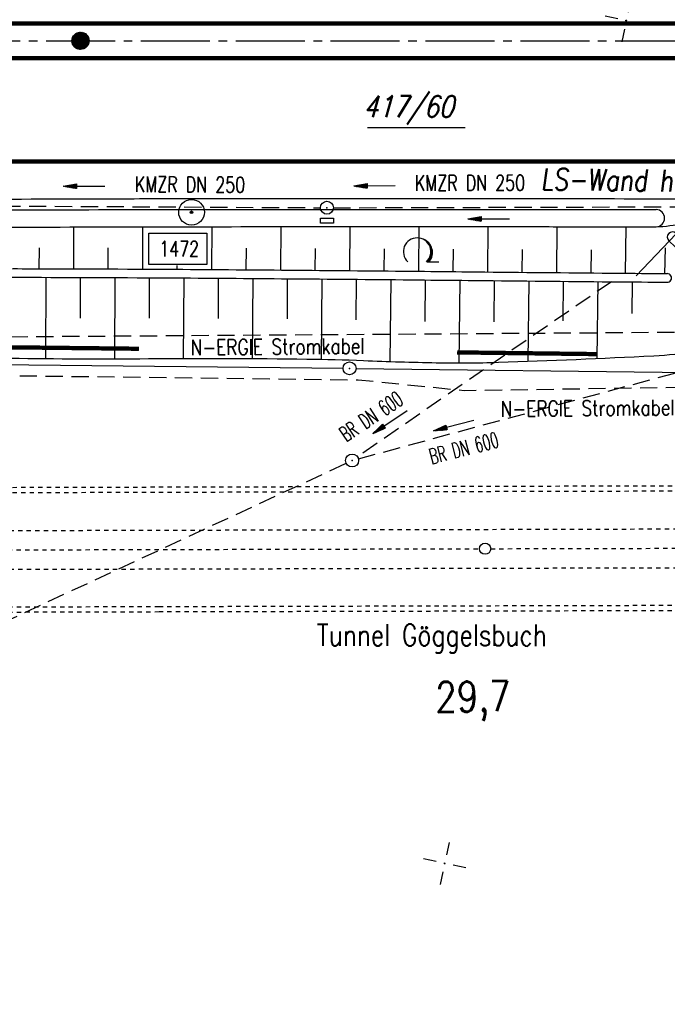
# Model space of a CAD drawing. Extents: x 0 to 1135, y 0 to 420.
# Tile 19 of 61: x 765 to 840, y 102 to 217. Entities that reach past the tile are written whole.
import ezdxf
from ezdxf.enums import TextEntityAlignment as Align

# ---------------------------------------------------------------- set-up
doc = ezdxf.new("R2010")
doc.units = 0
doc.header["$LTSCALE"] = 2
doc.header["$MEASUREMENT"] = 0
for name, pattern in [('ACAD_ISO03W100', [0.5, 0.25, -0.25]), ('ACAD_ISO05W100', [0.5, 0.25, -0.25]), ('ACHSE', [5.5, 4, -0.5, 0.5, -0.5]), ('AUSGEZOGEN', [0]), ('EinAusfädelung', [3.5, 2.5, -1]), ('GEMARKBAB', [3.7, 2, -0.5, 0.1, -0.5, 0.1, -0.5]), ('GESTRICH-X2', [1.5, 1, -0.5])]:
    doc.linetypes.add(name, pattern=pattern)
doc.layers.get('0').update_dxf_attribs({"color": 8, "linetype": 'AUSGEZOGEN'})
for name, color, linetype in [('ACHSETOP', 250, 'ACHSE'), ('Bahnachse', 7, 'CONTINUOUS'), ('BOESCHG', 8, 'AUSGEZOGEN'), ('BW-SCHRIFT', 8, 'AUSGEZOGEN'), ('DURCHL', 200, 'GESTRICH-X2'), ('EINAUSF', 8, 'EinAusfädelung'), ('FBRTOP', 8, 'AUSGEZOGEN'), ('FLSTNR-BAB', 7, 'AUSGEZOGEN'), ('GEMARKGRZ', 8, 'GEMARKBAB'), ('Gleisachsen', 7, 'CONTINUOUS'), ('GRENZL-BAB', 7, 'AUSGEZOGEN'), ('GRENZP-BAB', 7, 'AUSGEZOGEN'), ('HEKT_B', 250, 'CONTINUOUS'), ('KANAL', 200, 'GESTRICH-X2'), ('LAERMWAND', 8, 'AUSGEZOGEN'), ('MULDE', 8, 'AUSGEZOGEN'), ('NETZ', 250, 'AUSGEZOGEN'), ('PFEIL', 200, 'CONTINUOUS'), ('PFEILTOP', 8, 'AUSGEZOGEN'), ('PP', 8, 'AUSGEZOGEN'), ('SCHSYMBOL', 200, 'AUSGEZOGEN'), ('STROMLTG', 8, 'AUSGEZOGEN'), ('TEXTO', 200, 'CONTINUOUS'), ('TUNNEL', 15, 'CONTINUOUS'), ('WALD', 8, 'AUSGEZOGEN')]:
    doc.layers.add(name, color=color, linetype=linetype)
doc.styles.add('ROMANS', font='romans.shx', dxfattribs={"width": 0.8})

# ---------------------------------------------------------------- blocks, each defined once
blk = doc.blocks.new('IKR')
at = {"color": 0}
for p, q in [((0, 1), (0, 2.5)), ((-2.5, 0), (-1, 0)), ((1, 0), (2.5, 0)), ((0, -2.5), (0, -1))]:
    blk.add_line(p, q, dxfattribs=at)
blk.add_circle((0, 0), 0.05, dxfattribs=at)
blk.add_point((0, 0), dxfattribs=at)
blk = doc.blocks.new('GST')
at = {"color": 0}
blk.add_circle((0, 0), 0.75, dxfattribs=at)
blk.add_point((0, 0), dxfattribs=at)
blk = doc.blocks.new('17')
blk.add_lwpolyline([(-0.76, -1.22), (0.75, -1.22), (0.75, -1.8), (-0.76, -1.8)], close=True)
blk.add_blockref('GST', (0, 0))
blk = doc.blocks.new('*X18')
at = {"color": 0}
for p, q in [((212.23, 257.39), (213.24, 258.4)), ((212.24, 257.33), (213.31, 258.4)), ((212.24, 257.47), (213.17, 258.4)), ((212.24, 257.26), (213.37, 258.39)), ((212.24, 257.55), (213.09, 258.39)), ((212.25, 257.2), (213.43, 258.38)), ((212.26, 257.63), (213, 258.37)), ((212.27, 257.14), (213.49, 258.37)), ((212.28, 257.09), (213.55, 258.35)), ((212.29, 257.73), (212.9, 258.35)), ((212.3, 257.04), (213.6, 258.33)), ((212.32, 256.99), (213.65, 258.31)), ((212.34, 257.86), (212.78, 258.29)), ((212.35, 256.94), (213.69, 258.29)), ((212.37, 256.9), (213.74, 258.26)), ((212.4, 256.85), (213.78, 258.24)), ((212.43, 256.81), (213.83, 258.21)), ((212.46, 256.77), (213.86, 258.18)), ((212.49, 256.73), (213.9, 258.14)), ((212.53, 256.7), (213.94, 258.11)), ((212.56, 256.66), (213.97, 258.07)), ((212.6, 256.63), (214.01, 258.03)), ((212.64, 256.6), (214.04, 257.99)), ((212.68, 256.57), (214.07, 257.95)), ((212.73, 256.54), (214.09, 257.91)), ((212.77, 256.52), (214.12, 257.86)), ((212.82, 256.49), (214.14, 257.82)), ((212.87, 256.47), (214.16, 257.77)), ((212.92, 256.45), (214.18, 257.72)), ((212.97, 256.44), (214.2, 257.66)), ((213.03, 256.42), (214.21, 257.6)), ((213.09, 256.41), (214.22, 257.54)), ((213.16, 256.41), (214.23, 257.48)), ((213.22, 256.4), (214.23, 257.41)), ((213.3, 256.41), (214.23, 257.34)), ((213.38, 256.41), (214.22, 257.26)), ((213.46, 256.43), (214.2, 257.17)), ((213.56, 256.46), (214.18, 257.07)), ((213.69, 256.51), (214.12, 256.95))]:
    blk.add_line(p, q, dxfattribs=at)
blk = doc.blocks.new('SRMAST2')
at = {"color": 0}
blk.add_circle((0, 0), 0.999, dxfattribs=at)
blk.add_point((0, 0), dxfattribs=at)
blk.add_blockref('*X18', (-213.23, -257.4))
blk = doc.blocks.new('10')
blk.add_blockref('GST', (0, 0))
blk = doc.blocks.new('PFEIL2')
at = {"color": 0}
for p, q in [((0.88, 0), (-2.4, -0.01)), ((0.88, -0.27), (0.88, 0.28)), ((0.88, 0.28), (2.43, 0.01)), ((0.91, 0.27), (0.88, 0.26)), ((0.97, 0.26), (0.88, 0.25)), ((1.02, 0.25), (0.88, 0.23)), ((1.07, 0.24), (0.88, 0.21)), ((1.13, 0.23), (0.88, 0.19)), ((1.18, 0.22), (0.88, 0.17)), ((1.24, 0.21), (0.88, 0.15)), ((1.29, 0.21), (0.88, 0.14)), ((1.34, 0.2), (0.88, 0.12)), ((1.4, 0.19), (0.88, 0.1)), ((1.45, 0.18), (0.88, 0.08)), ((1.51, 0.17), (0.88, 0.06)), ((1.56, 0.16), (0.88, 0.04)), ((1.61, 0.15), (0.88, 0.02)), ((1.67, 0.14), (0.88, 0.01)), ((1.72, 0.13), (0.88, -0.01)), ((1.78, 0.12), (0.88, -0.03)), ((1.83, 0.11), (0.88, -0.05)), ((1.88, 0.1), (0.88, -0.07)), ((1.94, 0.09), (0.88, -0.09)), ((2.05, 0.08), (0.88, -0.12)), ((1.99, 0.08), (0.88, -0.11)), ((2.1, 0.07), (0.88, -0.14)), ((2.15, 0.06), (0.88, -0.16)), ((2.21, 0.05), (0.88, -0.18)), ((2.26, 0.04), (0.88, -0.2)), ((2.32, 0.03), (0.88, -0.22)), ((2.37, 0.02), (0.88, -0.23)), ((2.42, 0.01), (0.88, -0.25)), ((2.43, 0.01), (0.88, -0.27))]:
    blk.add_line(p, q, dxfattribs=at)
blk = doc.blocks.new('PKT')
at = {"color": 0}
blk.add_circle((0, 0), 0.15, dxfattribs=at)
blk.add_point((0, 0), dxfattribs=at)
blk = doc.blocks.new('PP')
at = {"color": 0}
blk.add_circle((0, -0.01), 1.49, dxfattribs=at)
blk.add_point((0, 0), dxfattribs=at)
blk = doc.blocks.new('LAERML')
for p, q in [((-0.57, -0.06), (-0.57, 0.94)), ((0.63, -0.06), (0.63, 0.94))]:
    blk.add_line(p, q)
blk.add_arc((0.03, -0.06), 0.6, 180.0124, 0.0124)
blk = doc.blocks.new('LW')
at = {"color": 0}
blk.add_line((1.18, 0), (2.58, 0), dxfattribs=at)
for centre, radius, start, end in [((0.07, 1.19), 1.6, 312.7202, 226.7249), ((0.17, 1.08), 1.68, 321.1992, 68.9844), ((0.08, 1.13), 1.67, 319.2916, 65.2101)]:
    blk.add_arc(centre, radius, start, end, dxfattribs=at)

msp = doc.modelspace()

# ---------------------------------------------------------------- linework, layer by layer
at = {"layer": 'ACHSETOP'}
msp.add_lwpolyline([(25, 214.13), (47.23, 214.13), (122.23, 214.13), (322.23, 214.13), (472.23, 214.13), (647.23, 214.13), (872.23, 214.13), (950, 214.13)], dxfattribs=at)
at = {"layer": 'Bahnachse', "linetype": 'ACAD_ISO05W100'}
for points in [[(819.79, 155.22), (870.04, 155.34)], [(719.8, 154.98), (818.49, 155.22)]]:
    msp.add_lwpolyline(points, dxfattribs=at)
at = {"layer": 'Bahnachse', "linetype": 'Continuous'}
msp.add_circle((819.14, 155.22), 0.65, dxfattribs=at)
at = {"layer": 'BOESCHG'}
for p, q in [((771.44, 187.68), (771.46, 192.54)), ((779.44, 187.65), (779.47, 192.56)), ((787.44, 187.6), (787.48, 192.57)), ((795.44, 187.54), (795.48, 192.57)), ((803.44, 187.47), (803.49, 192.57)), ((811.44, 187.4), (811.49, 192.58)), ((819.44, 187.32), (819.49, 192.58)), ((827.44, 187.24), (827.49, 192.57)), ((835.44, 187.17), (835.48, 192.56)), ((767.44, 187.69), (767.45, 190.11)), ((775.44, 187.67), (775.45, 190.11)), ((791.44, 187.57), (791.46, 190.07)), ((799.44, 187.5), (799.46, 190.04)), ((807.44, 187.43), (807.47, 190)), ((815.44, 187.36), (815.47, 189.97)), ((823.44, 187.28), (823.47, 189.93)), ((831.44, 187.2), (831.47, 189.88)), ((839.98, 187.05), (840.07, 190.1)), ((783.44, 187.62), (783.45, 188.05)), ((768.22, 177.23), (768.24, 186.69)), ((772.23, 181.94), (772.24, 186.68)), ((776.2, 177.2), (776.24, 186.67)), ((780.22, 181.94), (780.24, 186.65)), ((784.18, 177.25), (784.24, 186.62)), ((788.21, 181.93), (788.24, 186.59)), ((792.17, 177.25), (792.24, 186.56)), ((796.21, 181.87), (796.24, 186.53)), ((800.16, 177.15), (800.24, 186.5)), ((804.2, 181.75), (804.24, 186.47)), ((808.15, 176.89), (808.24, 186.43)), ((812.2, 181.59), (812.24, 186.39)), ((816.15, 176.73), (816.24, 186.35)), ((820.2, 181.55), (820.24, 186.31)), ((824.15, 176.92), (824.24, 186.27)), ((828.2, 181.65), (828.24, 186.23)), ((832.15, 177.24), (832.24, 186.2)), ((836.21, 182.5), (836.24, 186.16)), ((839.44, 187.13), (839.44, 187.14))]:
    msp.add_line(p, q, dxfattribs=at)
for points in [[(707.46, 186.55, -0.001707), (716.87, 186.85, -0.002154), (728.3, 187.13, -0.001227), (757.05, 187.64, -0.004192), (765.46, 187.7, -0.001248), (783.21, 187.63, -0.000785), (811.41, 187.4, -0.00004), (817.17, 187.34, 0.000015), (832.73, 187.19, 0.000427), (834.3, 187.18, 0.000112), (840.25, 187.13)], [(847.89, 180.58, -0.048935), (846.66, 178.83, -0.152522), (846.07, 178.46, -0.033652), (843.62, 178, -0.016952), (838.69, 177.57, -0.005192), (820.68, 176.8, -0.012983), (813.48, 176.75, -0.005101), (805.04, 177.01, 0.006528), (798.45, 177.18, 0.005866), (780.12, 177.23, -0.006715), (764.1, 177.29, -0.001385)]]:
    msp.add_lwpolyline(points, format="xyb", dxfattribs=at)
at = {"layer": 'BOESCHG', "flags": 128}
msp.add_lwpolyline([(664.67, 162.97, 0.016588), (669.46, 164.7, 0.026917), (672.3, 166.01, 0.004734), (678.18, 169.19, 0.040394), (678.83, 169.63, 0.013184), (681.61, 171.93, -0.007347), (686.54, 176.13, -0.002286), (689.9, 178.88, -0.002594), (692.88, 181.27, -0.050023), (697.21, 184.04, -0.081003), (700.25, 185.01, -0.014298), (702.65, 185.3, -0.013183), (705.28, 185.47, -0.00219), (716.7, 185.85, -0.002153), (728.32, 186.13, -0.001228), (757.05, 186.64, -0.004192), (765.47, 186.7, -0.001248), (783.21, 186.63, -0.000785), (811.4, 186.4, -0.00004), (817.16, 186.34, 0.000015), (832.72, 186.19, 0.000427), (834.29, 186.18, 0.000112), (840.24, 186.13)], format="xyb", dxfattribs=at)
at = {"layer": 'BOESCHG'}
for centre, radius, start, end in [((838.07, 213.27), 20.73, 272.4687, 290.1168), ((840.26, 186.63), 0.5, 267.8068, 91.2698)]:
    msp.add_arc(centre, radius, start, end, dxfattribs=at)
at = {"layer": 'DURCHL'}
msp.add_line((667.8, 102.38), (803.04, 165.13), dxfattribs=at)
at = {"layer": 'EINAUSF', "flags": 128}
msp.add_lwpolyline([(679.18, 200.13, 0.5, 0.5, 0), (872.23, 200.13, 0.5, 0.5, 0), (950, 200.13, 0.5, 0.5, 0)], format="xyseb", dxfattribs=at)
at = {"layer": 'FBRTOP', "const_width": 0.5}
for points in [[(442.72, 216.13, -0.000001), (472.23, 216.13, -0.000003), (559.73, 216.13, 0.000002), (647.23, 216.13, 0.000002), (759.73, 216.13, -0.000002), (856.49, 216.13, -0.000002)], [(442.69, 212.13, -0.000001), (472.23, 212.13, -0.000003), (559.73, 212.13, 0.000002), (647.23, 212.13, 0.000002), (759.73, 212.13, -0.000002), (855.79, 212.13, -0.000002)]]:
    msp.add_lwpolyline(points, format="xyb", dxfattribs=at)
at = {"layer": 'FBRTOP', "flags": 128}
msp.add_lwpolyline([(673.61, 196.83, 0.00061), (677.98, 196.73, 0.00242), (679.08, 196.71, 0.000715), (693.12, 196.56, -0.002938), (696.54, 196.5, -0.004081), (704.17, 196.28, 0.003627), (712.76, 196.02, 0.000813), (717.81, 195.91, 0.001326), (720.92, 195.86, 0.002954), (731.18, 195.77, 0.001148), (757.59, 195.76, 0.000287), (775.43, 195.81, -0.000529), (785.1, 195.83, -0.000159), (785.38, 195.83, -0.000001), (820.08, 195.84, -0.000455), (827.51, 195.83, -0.000191), (845.21, 195.8)], format="xyb", dxfattribs=at)
at = {"layer": 'FLSTNR-BAB'}
msp.add_line((805.5, 204.07), (816.81, 204.07), dxfattribs=at)
at = {"layer": 'GEMARKGRZ', "const_width": 0.5, "flags": 128}
for points in [[(762.07, 178.6), (778.99, 178.41)], [(815.9, 177.99), (832.08, 177.79)]]:
    msp.add_lwpolyline(points, dxfattribs=at)
at = {"layer": 'Gleisachsen', "linetype": 'ACAD_ISO03W100'}
for points in [[(631.98, 157.01), (911.76, 157.69), (916.93, 157.7), (950, 157.85)], [(631.99, 152.51), (911.77, 153.19), (916.94, 153.2), (950, 153.35)]]:
    msp.add_lwpolyline(points, dxfattribs=at)
at = {"layer": 'GRENZL-BAB'}
for p, q in [((742.06, 176.83), (802.67, 176.15)), ((804.17, 176.13), (845.16, 175.63))]:
    msp.add_line(p, q, dxfattribs=at)
at = {"layer": 'KANAL'}
for p, q in [((757.26, 195), (800.05, 194.77)), ((801.55, 194.76), (841.53, 194.88)), ((833.78, 186.19), (804.34, 165.88)), ((804.45, 165.65), (845.74, 176.84)), ((667.8, 102.38), (803.04, 165.13))]:
    msp.add_line(p, q, dxfattribs=at)
at = {"layer": 'LAERMWAND', "flags": 128}
msp.add_lwpolyline([(836.67, 186.86), (843.62, 194.17), (871.97, 194.17), (878.89, 186.82)], dxfattribs=at)
at = {"layer": 'MULDE'}
for points in [[(680.53, 195.43, 0.00064), (693.11, 195.3, -0.002938), (696.51, 195.25, -0.004081), (704.12, 195.02, 0.003627), (712.73, 194.76, 0.000813), (717.79, 194.65, 0.001326), (720.9, 194.6, 0.002954), (731.17, 194.51, 0.001148), (757.59, 194.5, 0.000287), (775.43, 194.55, -0.000529), (785.11, 194.57, -0.000159), (785.38, 194.57, -0.000001), (820.08, 194.58, -0.000455), (827.5, 194.57, -0.000124), (838.97, 194.56, -0.000124)], [(680.51, 193.43, 0.00064), (693.09, 193.3, -0.002938), (696.47, 193.25, -0.004081), (704.05, 193.02, 0.003627), (712.68, 192.76, 0.000813), (717.75, 192.65, 0.001326), (720.87, 192.6, 0.002954), (731.17, 192.51, 0.001148), (757.6, 192.5, 0.000287), (775.44, 192.55, -0.000529), (785.11, 192.57, -0.000159), (785.38, 192.57, -0.000001), (820.08, 192.58, -0.000455), (827.5, 192.57, -0.000124), (838.97, 192.56, -0.000124)]]:
    msp.add_lwpolyline(points, format="xyb", dxfattribs=at)
msp.add_arc((838.96, 193.56), 1, 270.4025, 89.3708, dxfattribs=at)
at = {"layer": 'PP', "flags": 128}
msp.add_lwpolyline([(780.13, 188.2), (780.13, 191.8), (786.88, 191.8), (786.88, 188.2)], close=True, dxfattribs=at)
at = {"layer": 'STROMLTG', "linetype": 'GESTRICH-X2', "flags": 128}
for points in [[(746.1, 179.69), (857.47, 180.45), (871.93, 179.49), (877.72, 179.05), (893.49, 178.13), (900.54, 177.75), (912.23, 176.27), (920.76, 175.16), (930.04, 173.68)], [(848.11, 174.01), (816.73, 173.54), (804.41, 174.77), (763.09, 175.27), (751.52, 175.34), (747.78, 174), (746.79, 172.41), (745.71, 158.35), (744.37, 140.1)]]:
    msp.add_lwpolyline(points, dxfattribs=at)
at = {"layer": 'TUNNEL', "linetype": 'ACAD_ISO03W100'}
for p, q in [((331.33, 161.28), (781.32, 162.38)), ((781.32, 162.38), (911.76, 162.7)), ((331.33, 160.68), (781.32, 161.78)), ((781.32, 161.78), (911.76, 162.1)), ((781.35, 148.48), (331.36, 147.38)), ((911.79, 148.8), (781.35, 148.48)), ((781.35, 147.88), (331.36, 146.78)), ((911.79, 148.2), (781.35, 147.88))]:
    msp.add_line(p, q, dxfattribs=at)

# ---------------------------------------------------------------- block references
at = {"layer": 'GRENZP-BAB'}
msp.add_blockref('GST', (803.42, 176.14), dxfattribs=at)
at = {"layer": 'HEKT_B', "rotation": 77.84121836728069}
msp.add_blockref('SRMAST2', (772.23, 214.13), dxfattribs=at)
at = {"layer": 'LAERMWAND', "rotation": 226.4011525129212}
msp.add_blockref('LAERML', (840.93, 191.34), dxfattribs=at)
at = {"layer": 'NETZ', "rotation": 167.8412}
for p in [(835.51, 216.47), (814.45, 118.72)]:
    msp.add_blockref('IKR', p, dxfattribs=at)
at = {"layer": 'PFEIL'}
for p, rotation in [((772.65, 197.28), 179.6996655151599), ((806.33, 197.32), 180.1668655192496), ((808.12, 169.92), 213.7718881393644), ((815.51, 169.52), 194.3941666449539)]:
    msp.add_blockref('PFEIL2', p, dxfattribs=dict(at, rotation=rotation))
at = {"layer": 'PFEILTOP', "rotation": 179.7909564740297}
msp.add_blockref('PFEIL2', (819.58, 193.48), dxfattribs=at)
at = {"layer": 'PP', "rotation": 77.84121836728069}
for name in ['PP', 'PKT']:
    msp.add_blockref(name, (785.09, 194.24), dxfattribs=at)
at = {"layer": 'SCHSYMBOL', "rotation": 1.836947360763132e-05}
for name, p in [('17', (800.8, 194.77)), ('10', (803.72, 165.45))]:
    msp.add_blockref(name, p, dxfattribs=at)
at = {"layer": 'WALD'}
msp.add_blockref('LW', (811.19, 188.48), dxfattribs=at)

# ---------------------------------------------------------------- texts
at = {"layer": 'Bahnachse', "linetype": 'Continuous', "style": 'ROMANS', "oblique": 0, "width": 0.8337}
msp.add_text('29,7', height=3.5, rotation=0.8401, dxfattribs=at).set_placement((813.38, 136.26))
at = {"layer": 'BW-SCHRIFT', "style": 'ROMANS', "oblique": 7, "width": 0.8}
msp.add_text('LS-Wand h=3.0m', height=2.5, rotation=359.2915, dxfattribs=at).set_placement((825.6, 196.84))
at = {"layer": 'FLSTNR-BAB', "style": 'ROMANS', "oblique": 15, "width": 0.8}
msp.add_text('417/60', height=2.5, dxfattribs=at).set_placement((805.02, 205.26))
at = {"layer": 'PP', "style": 'ROMANS', "width": 0.75}
msp.add_text('1472', height=1.8, rotation=359.947, dxfattribs=at).set_placement((785.98, 189.1), align=Align.RIGHT)
at = {"layer": 'STROMLTG', "style": 'ROMANS', "width": 0.8}
for p in [(785, 177.66), (820.95, 170.53)]:
    msp.add_text('N-ERGIE Stromkabel', height=1.8, rotation=0.5021, dxfattribs=at).set_placement(p)
at = {"layer": 'TEXTO', "style": 'ROMANS'}
for s, rotation, width, p in [('KMZR DN 250', 359.6997, 0.75, (784.92, 196.56)), ('KMZR DN 250', 0.1669, 0.75, (817.39, 196.75)), ('BR DN 600', 33.7719, 0.6, (806.43, 169.81)), ('BR DN 600', 14.3942, 0.6, (816.9, 166.01))]:
    msp.add_text(s, height=1.8, rotation=rotation, dxfattribs=dict(at, width=width)).set_placement(p, align=Align.CENTER)
at = {"layer": 'TUNNEL', "linetype": 'Continuous', "style": 'ROMANS', "oblique": 360, "width": 0.8}
msp.add_text('Tunnel Göggelsbuch', height=2.5, rotation=359.9208, dxfattribs=at).set_placement((799.63, 143.97))

doc.saveas('drawing.dxf')
